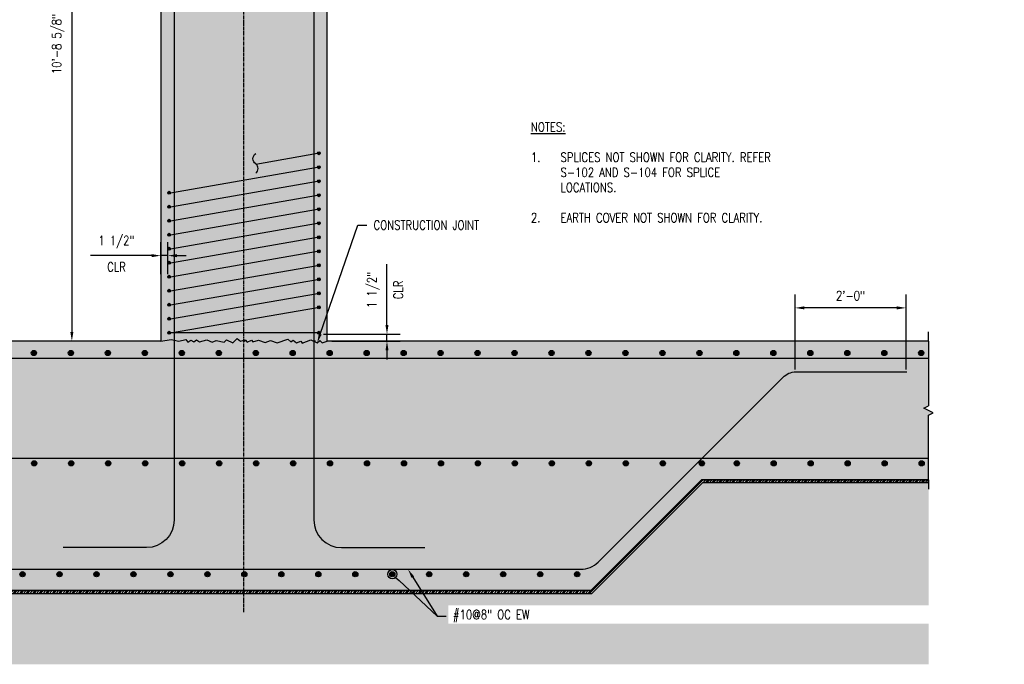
# Model space of a CAD drawing. Header units: inches. Extents: x 588 to 1996, y -67 to 451.
# Tile 2 of 19: x 954 to 1167, y -67 to 72. Entities that reach past the tile are written whole.
import ezdxf
from ezdxf import colors
from ezdxf.entities.mleader import LeaderData, LeaderLine
from ezdxf.math import Vec2, Vec3

# ---------------------------------------------------------------- set-up
doc = ezdxf.new("R2010")
doc.units = ezdxf.units.IN
doc.header["$MEASUREMENT"] = 0
doc.linetypes.add('CENTER2', pattern=[1.125, 0.75, -0.125, 0.125, -0.125])
for name, color, linetype in [('A-DETL', 3, 'Continuous'), ('A-DETL-THIN', 1, 'Continuous'), ('A-DETL-WIDE', 5, 'Continuous'), ('A-FLOR', 5, 'Continuous'), ('G-ANNO-TEXT', 2, 'Continuous'), ('S-ANNO-DIMS', 1, 'Continuous'), ('S-ANNO-NOTE', 2, 'Continuous'), ('S-COLS', 2, 'Continuous'), ('S-GRID', 1, 'CENTER2')]:
    doc.layers.add(name, color=color, linetype=linetype)
doc.layers.add('A-WALL-PATT', color=9, linetype='Continuous', true_color=0x808080)
doc.styles.add('Annotative', font='romans.shx', dxfattribs={"width": 0.8, "height": 0.125})
doc.dimstyles.new('Annotative', dxfattribs={"dimscale": 0, "dimtxt": 0.125, "dimasz": 0.125, "dimexe": 0.18, "dimexo": 0.0625, "dimgap": 0.09, "dimtad": 1, "dimdec": 3, "dimzin": 3, "dimdsep": 46, "dimlunit": 4, "dimtxsty": 'Annotative', "dimcen": 0.09, "dimclrt": 2, "dimazin": 2, "dimtfac": 1, "dimtdec": 3, "dimtmove": 0, "dimatfit": 0, "dimfxl": 1, "dimtfill": 1, "dimfrac": 2, "dimtolj": 1, "dimtzin": 0, "dimarcsym": 0})
pattern_1 = [(50, (-1e-13, 1.25), (7.172602, -0.62752), [0.75, -8.25]), (355, (-1e-13, 1.25), (-1.387513, 7.52192), [0.6, -6.6]), (100.45144, (0.598, 1.198), (5.78509, 6.8944), [0.6374, -7.01142]), (46.1842, (-1e-13, 3.25), (10.67241, -1.65519), [1.125, -12.375]), (96.6356, (0.889, 3.112), (9.34662, 9.74119), [0.9561, -10.51714]), (351.1842, (-1e-13, 3.25), (9.34662, 9.74119), [0.9, -9.9]), (21, (1, 2.75), (5.96907, -4.02619), [0.75, -8.25]), (326, (1, 2.75), (2.433153, 7.2515), [0.6, -6.6]), (71.45144, (1.4974, 2.4145), (8.402224, 3.22531), [0.6374, -7.01142]), (37.5, (-1e-13, 1.25), (0.1215986, 3.3289385), [0, -6.52, 0, -6.7, 0, -6.625]), (7.5, (-1e-13, 1.25), (2.630695, 3.944117), [0, -3.82, 0, -6.37, 0, -2.525]), (327.5, (-2.23, 1.25), (5.3382244, -0.225549), [0, -2.5, 0, -7.8, 0, -10.35]), (317.5, (-3.23, 1.25), (5.831862, 1.00105), [0, -3.25, 0, -5.18, 0, -7.35])]

# ---------------------------------------------------------------- blocks, each defined once
blk = doc.blocks.new('*D55')
at = {"layer": 'Defpoints', "color": 0, "transparency": 16777216}
for p in [(984.08, 131.37), (964.83, 2.75), (984.08, 2.75)]:
    blk.add_point(p, dxfattribs=at)
at = {"layer": 'S-ANNO-DIMS', "color": 0, "lineweight": -2, "transparency": 16777216}
for p, q in [((983.08, 131.37), (961.95, 131.37)), ((964.83, 129.37), (964.83, 4.75))]:
    blk.add_line(p, q, dxfattribs=at)
at = {"layer": 'S-ANNO-DIMS', "color": 0, "transparency": 16777216}
for points in [[(964.5, 129.37), (965.17, 129.37), (964.83, 131.37)], [(964.5, 4.75), (965.17, 4.75), (964.83, 2.75)]]:
    blk.add_solid(points, dxfattribs=at)
at = {"layer": 'S-ANNO-DIMS', "color": 2, "lineweight": -3, "transparency": 16777216, "insert": (961.87, 67.06), "char_height": 2, "width": 23.6482, "attachment_point": 5, "rotation": 90, "style": 'Annotative'}
blk.add_mtext('\\A1;10\'-8 5/8"', dxfattribs=at)
blk = doc.blocks.new('*D60')
at = {"layer": 'Defpoints', "color": 0, "transparency": 16777216}
for p in [(1121.32, 9.95), (1121.32, -4.35), (1145.32, -4.35)]:
    blk.add_point(p, dxfattribs=at)
at = {"layer": 'S-ANNO-DIMS', "color": 0, "lineweight": -2, "transparency": 16777216}
for p, q in [((1121.32, -3.35), (1121.32, 12.83)), ((1145.32, -3.35), (1145.32, 12.83)), ((1143.32, 9.95), (1123.32, 9.95))]:
    blk.add_line(p, q, dxfattribs=at)
at = {"layer": 'S-ANNO-DIMS', "color": 0, "transparency": 16777216}
for points in [[(1123.32, 10.28), (1123.32, 9.62), (1121.32, 9.95)], [(1143.32, 10.28), (1143.32, 9.62), (1145.32, 9.95)]]:
    blk.add_solid(points, dxfattribs=at)
at = {"layer": 'S-ANNO-DIMS', "color": 2, "lineweight": -3, "transparency": 16777216, "insert": (1133.32, 12.58), "char_height": 2, "width": 15.1002, "attachment_point": 5, "style": 'Annotative'}
blk.add_mtext('\\A1;2\'-0"', dxfattribs=at)
blk = doc.blocks.new('Reinforcing Bar Section_USACE - __9-1453024-SECTION')
h = blk.add_hatch(color=256)
h.dxf.hatch_style = 1
h.paths.add_polyline_path([(-1525.53, -0.13, 1), (-1526.65, -0.13, 1)])
blk.add_circle((-1526.09, -0.13), 0.562)
blk = doc.blocks.new('Reinforcing Bar Section_USACE - __5-V7-INTERIOR COLUMN SECTION')
h = blk.add_hatch(color=256)
h.dxf.hatch_style = 1
h.paths.add_polyline_path([(-1177.2, 10.66, 1), (-1177.83, 10.66, 1)])
blk.add_circle((-1177.51, 10.66), 0.312)
blk = doc.blocks.new('_DotBlank')
at = {"color": 0, "linetype": 'ByBlock', "lineweight": -2}
blk.add_line((-0.5, 0), (-1, 0), dxfattribs=at)
blk.add_circle((0, 0), 0.5, dxfattribs=at)
blk = doc.blocks.new('*U24')
for p, q in [((0.5, 1), (-0.5, -1)), ((1, 0), (0.5, 1)), ((-15, 0), (-17, 0)), ((-15, 0), (-1, 0)), ((-0.5, -1), (-1, 0)), ((15, 0), (1, 0)), ((15, 0), (17, 0))]:
    blk.add_line(p, q)
blk = doc.blocks.new('*D77')
at = {"layer": 'Defpoints', "color": 0, "transparency": 16777216}
for p in [(984.08, 21.26), (984.08, 16.22), (985.58, 16.22)]:
    blk.add_point(p, dxfattribs=at)
at = {"layer": 'S-ANNO-DIMS', "color": 0, "lineweight": -2, "transparency": 16777216}
for p, q in [((984.08, 17.22), (984.08, 24.14)), ((985.58, 17.22), (985.58, 24.14)), ((982.08, 21.26), (968.89, 21.26)), ((985.58, 21.26), (984.08, 21.26)), ((987.58, 21.26), (989.58, 21.26))]:
    blk.add_line(p, q, dxfattribs=at)
at = {"layer": 'S-ANNO-DIMS', "color": 0, "transparency": 16777216}
for points in [[(982.08, 21.59), (982.08, 20.92), (984.08, 21.26)], [(987.58, 21.59), (987.58, 20.92), (985.58, 21.26)]]:
    blk.add_solid(points, dxfattribs=at)
at = {"layer": 'S-ANNO-DIMS', "color": 2, "transparency": 16777216, "insert": (974.49, 24.22), "char_height": 2, "attachment_point": 5, "style": 'Annotative', "bg_fill": 3, "box_fill_scale": 1.25, "bg_fill_color": 256, "bg_fill_true_color": 13158600, "bg_fill_transparency": 0}
blk.add_mtext('\\A1;1 1/2"', dxfattribs=at)
at = {"layer": 'S-ANNO-DIMS', "color": 2, "transparency": 16777216, "insert": (974.49, 18.82), "char_height": 2, "attachment_point": 5, "style": 'Annotative', "bg_fill": 3, "box_fill_scale": 1.25, "bg_fill_color": 256, "bg_fill_true_color": 13158600, "bg_fill_transparency": 0}
blk.add_mtext('\\A1;CLR', dxfattribs=at)
blk = doc.blocks.new('*D66')
at = {"layer": 'Defpoints', "color": 0, "transparency": 16777216}
for p in [(1018.26, 4.25), (1020.07, 2.75), (1033.02, 4.25)]:
    blk.add_point(p, dxfattribs=at)
at = {"layer": 'S-ANNO-DIMS', "color": 0, "lineweight": -2, "transparency": 16777216}
for p, q in [((1033.02, 6.25), (1033.02, 19.43)), ((1019.26, 4.25), (1035.9, 4.25)), ((1021.07, 2.75), (1035.9, 2.75)), ((1033.02, 2.75), (1033.02, 4.25)), ((1033.02, 0.75), (1033.02, -1.25))]:
    blk.add_line(p, q, dxfattribs=at)
at = {"layer": 'S-ANNO-DIMS', "color": 0, "transparency": 16777216}
for points in [[(1032.69, 6.25), (1033.35, 6.25), (1033.02, 4.25)], [(1032.69, 0.75), (1033.35, 0.75), (1033.02, 2.75)]]:
    blk.add_solid(points, dxfattribs=at)
at = {"layer": 'S-ANNO-DIMS', "color": 2, "transparency": 16777216, "insert": (1030.06, 13.84), "char_height": 2, "attachment_point": 5, "rotation": 90, "style": 'Annotative', "bg_fill": 3, "box_fill_scale": 1.25, "bg_fill_color": 256, "bg_fill_true_color": 13158600, "bg_fill_transparency": 0}
blk.add_mtext('\\A1;1 1/2"', dxfattribs=at)
at = {"layer": 'S-ANNO-DIMS', "color": 2, "transparency": 16777216, "insert": (1035.46, 13.84), "char_height": 2, "attachment_point": 5, "rotation": 90, "style": 'Annotative', "bg_fill": 3, "box_fill_scale": 1.25, "bg_fill_color": 256, "bg_fill_true_color": 13158600, "bg_fill_transparency": 0}
blk.add_mtext('\\A1;CLR', dxfattribs=at)

msp = doc.modelspace()

# ---------------------------------------------------------------- hatches: boundary and pattern name
at = {"layer": 'A-DETL-THIN'}
h = msp.add_hatch(dxfattribs=at)
h.set_pattern_fill('PLASTI', color=256, scale=4, angle=45)
h.set_pattern_definition([(45, (-1e-13, 1.25), (-0.7071068, 0.7071068), []), (45, (-0.0884, 1.3384), (-0.7071068, 0.7071068), []), (45, (-0.1768, 1.4268), (-0.7071068, 0.7071068), []), (45, (-0.4419, 1.6919), (-0.7071068, 0.7071068), [])])
h.paths.add_polyline_path([(902.815, -27.8409), (926.815, -51.8409), (1077.3398, -51.8409), (1101.3398, -27.8409), (1150.1995, -27.8409), (1150.1995, -27.2504), (1101.0951, -27.2504), (1077.0951, -51.2504), (927.0596, -51.2504), (903.0596, -27.2504), (898.9738, -27.2504), (898.9738, -27.8409)])
at = {"layer": 'A-WALL-PATT', "lineweight": -3}
h = msp.add_hatch(dxfattribs=at)
h.set_pattern_fill('AR-CONC', color=8, style=0)
h.set_pattern_definition(pattern_1)
h.paths.add_polyline_path([(1098.0774, 186.625), (1150.1995, 186.625), (1150.1995, 199.125), (1150.1995, 200.125), (1149.1995, 200.625), (1150.1995, 201.125), (1150.1995, 207.625), (898.267, 207.625), (898.267, 201.125), (897.267, 200.625), (899.267, 199.625), (898.267, 199.125), (898.267, 186.625), (906.0774, 186.625), (918.0774, 174.625), (942.0774, 174.625), (984.0774, 131.375), (984.0774, 2.75), (986.2932, 3.1407), (987.9718, 2.75), (989.5238, 3.137), (989.954, 2.5226), (990.5684, 2.9528), (991.2179, 2.5778), (991.8323, 3.008), (992.4818, 2.633), (994.0488, 3.0237), (995.1817, 2.4954), (996.088, 2.918), (997.7925, 2.5213), (998.3228, 3.0516), (999.6823, 2.4177), (1000.5661, 3.3016), (1001.3539, 2.75), (1002.3198, 3.0088), (1002.7637, 2.565), (1003.67, 2.9876), (1004.0235, 2.634), (1005.2309, 2.9576), (1006.6405, 2.4445), (1007.8151, 2.872), (1009.2246, 2.359), (1011.5739, 3.2141), (1012.2101, 2.5778), (1012.7384, 2.9478), (1013.4066, 2.3872), (1014.4035, 2.75), (1014.6903, 2.3404), (1016.5696, 3.0245), (1017.9291, 2.3905), (1018.4594, 2.9209), (1018.9898, 2.3905), (1020.0774, 2.75), (1020.0774, 131.375), (1062.0774, 174.625), (1086.0774, 174.625)])
h = msp.add_hatch(dxfattribs=at)
h.set_pattern_fill('AR-CONC', color=8, style=0)
h.set_pattern_definition(pattern_1)
h.paths.add_polyline_path([(1077.0951, -51.2504), (1101.0951, -27.2504), (1150.1995, -27.2504), (1150.1995, -13.2502), (1151.1995, -12.7502), (1149.1995, -11.7502), (1150.1995, -11.2502), (1150.1995, 2.75), (1020.0774, 2.75), (1018.9898, 2.3905), (1018.4594, 2.9209), (1017.9291, 2.3905), (1016.5696, 3.0245), (1014.6903, 2.3404), (1014.4035, 2.75), (1013.4066, 2.3872), (1012.7384, 2.9478), (1012.2101, 2.5778), (1011.5739, 3.2141), (1009.2246, 2.359), (1007.8151, 2.872), (1006.6405, 2.4445), (1005.2309, 2.9576), (1004.0235, 2.634), (1003.67, 2.9876), (1002.7637, 2.565), (1002.3198, 3.0088), (1001.3539, 2.75), (1000.5661, 3.3016), (999.6823, 2.4177), (998.3228, 3.0516), (997.7925, 2.5213), (996.088, 2.918), (995.1817, 2.4954), (994.0488, 3.0237), (992.4818, 2.633), (991.8323, 3.008), (991.2179, 2.5778), (990.5684, 2.9528), (989.954, 2.5226), (989.5238, 3.137), (987.9718, 2.75), (986.2932, 3.1407), (984.0774, 2.75), (898.9738, 2.75), (898.9738, -11.2502), (897.9738, -11.7502), (899.9738, -12.7502), (898.9738, -13.2502), (898.9738, -27.2504), (903.0596, -27.2504), (927.0774, -51.2504)])
h = msp.add_hatch(dxfattribs=at)
h.set_pattern_fill('AR-CONC', color=8, style=0)
h.set_pattern_definition([(50, (-1e-13, 1.25), (7.172602, -0.62752), [0.75, -8.25]), (355, (-1e-13, 1.25), (-1.387513, 7.52192), [0.6, -6.6]), (100.45144, (0.598, 1.198), (5.78509, 6.8944), [0.6374, -7.01142]), (46.1842, (-1e-13, 3.25), (10.67241, -1.65519), [1.125, -12.375]), (96.6356, (0.889, 3.112), (9.34662, 9.74119), [0.9561, -10.51714]), (351.1842, (-1e-13, 3.25), (9.34662, 9.74119), [0.9, -9.9]), (21, (1, 2.75), (5.96907, -4.02619), [0.75, -8.25]), (326, (1, 2.75), (2.433153, 7.2515), [0.6, -6.6]), (71.45144, (1.4974, 2.4145), (8.402224, 3.22531), [0.6374, -7.01142]), (37.5, (-1e-13, 1.25), (0.1215986, 3.3289385), [0, -6.52, 0, -6.7, 0, -6.625]), (7.5, (-1e-13, 1.25), (2.630695, 3.944117), [0, -3.82, 0, -6.37, 0, -2.525]), (327.5, (-2.23, 1.25), (5.3382244, -0.225549), [0, -2.5, 0, -7.8, 0, -10.35]), (317.5, (-3.23, 1.25), (5.831862, 1.00105), [0, -3.25, 0, -5.18, 0, -7.35])])
h.paths.add_polyline_path([(1020.068, 2.6959), (1020.068, 2.8724), (984.1218, 2.8724), (984.1218, 2.6959), (1008.3758, 2.6959)])
h = msp.add_hatch(dxfattribs=at)
h.set_pattern_fill('GRAVEL', color=8, scale=4, style=0)
h.set_pattern_definition([(228.012788, (2.88, 4), (-32, -36), [0.538144, -53.276352]), (184.96974, (2.52, 3.6), (48, 4), [0.923472, -91.423699]), (132.510447, (1.6, 3.52), (40, -44), [0.651152, -64.46413]), (267.273689, (0.04, 2.52), (4, 80), [0.840952, -83.254232]), (292.833654, (-1e-13, 1.68), (-20, 48), [0.82462, -81.637493]), (357.273689, (0.32, 0.92), (-80, 4), [0.840952, -83.254232]), (37.69424, (1.16, 0.88), (-52, -40), [1.112116, -110.099394]), (72.255328, (2.04, 1.56), (28, 88), [1.049952, -103.945286]), (121.429566, (2.36, 2.56), (-32, 52), [0.8438, -83.536292]), (175.236358, (1.92, 3.28), (44, -4), [0.963328, -47.20305]), (222.397438, (0.96, 3.36), (-48, -44), [1.245792, -123.3335]), (138.814075, (4, 2.48), (-28, 24), [0.425204, -42.095379]), (171.469234, (3.68, 2.76), (52, -8), [0.808948, -80.086046]), (225, (2.88, 2.88), (-4e-16, -4), [0.565684, -5.09117]), (203.19859, (2.6, 3.36), (20, 8), [0.304632, -30.15846]), (291.80141, (2.32, 3.24), (-4, 12), [0.430812, -21.109847]), (30.963757, (2.48, 2.84), (12, 8), [0.699716, -22.624092]), (161.56505, (3.08, 3.2), (8, -4), [0.505964, -12.143147]), (16.38954, (-1e-13, 3.24), (40, 12), [0.7088, -70.17138]), (70.346176, (0.68, 3.44), (-16, -44), [0.594644, -58.869631]), (293.19859, (3.08, 4), (-8, 20), [0.60926, -29.853832]), (343.61046, (3.32, 3.44), (-40, 12), [0.7088, -70.17138]), (339.443955, (-1e-13, 0.76), (-20, 8), [0.68352, -33.492495]), (294.77514, (0.64, 0.52), (-20, 44), [0.572712, -56.698572]), (66.80141, (3.12, 0), (8, 20), [0.60926, -29.853832]), (17.354025, (3.36, 0.56), (-52, -16), [0.670524, -66.381694]), (69.443955, (1.16, 0), (-8, -20), [0.34176, -33.834255]), (101.30993, (2.88, 0), (-4, 16), [0.20396, -20.192118]), (165.96376, (2.84, 0.2), (12, -4), [0.82462, -15.667803]), (186.009006, (2.04, 0.4), (40, 4), [0.7642, -75.655693]), (303.69007, (2.48, 2.48), (-4, 8), [0.576888, -13.845317]), (353.157227, (2.8, 2), (68, -8), [1.007176, -99.71025]), (60.945396, (3.8, 1.88), (-16, -28), [0.411824, -40.770697]), (90, (4, 2.24), (-4, 4), [0.24, -3.76]), (120.256437, (1.96, 0.52), (16, -28), [0.555696, -55.01408]), (48.012788, (1.68, 1), (32, 36), [1.076288, -52.738208]), (0, (2.4, 1.8), (4, 4), [1.04, -2.96]), (325.304846, (3.44, 1.8), (40, -28), [0.632456, -62.613097]), (254.054604, (3.96, 1.44), (-4, -16), [0.582408, -28.538032]), (207.645975, (3.8, 0.88), (-76, -40), [0.94826, -93.877897]), (175.426079, (2.96, 0.44), (-52, 4), [1.003196, -99.316294])])
h.paths.add_polyline_path([(1104.7979, -40.5004), (1150.1995, -40.5004), (1150.1995, -30.5004), (1150.1995, -27.8409), (1101.3398, -27.8409), (1077.3398, -51.8409), (926.815, -51.8409), (902.815, -27.8409), (898.9738, -27.8409), (898.9738, -30.5004), (898.9738, -40.5004), (899.3568, -40.5004), (922.1068, -63.2504), (1082.0479, -63.2504)])
h = msp.add_hatch(dxfattribs=at)
h.set_pattern_fill('EARTH', color=8, scale=16, style=0)
h.paths.add_polyline_path([(1150.1995, -67.1894), (1150.1995, -40.5004), (1104.7979, -40.5004), (1082.0479, -63.2504), (922.1068, -63.2504), (899.3568, -40.5004), (898.9738, -40.5004), (898.9738, -67.1894)])

# ---------------------------------------------------------------- linework, layer by layer
at = {"layer": 'A-DETL', "lineweight": -3}
for p, q in [((1004.6687, 41.0753), (1017.9524, 43.4083)), ((986.2024, 34.875), (1017.9524, 40.3771)), ((986.2024, 31.8437), (1017.9524, 37.3458)), ((986.2024, 28.8125), (1017.9524, 34.3146)), ((986.2024, 25.7812), (1017.9524, 31.2833)), ((986.2024, 22.75), (1017.9524, 28.2521)), ((986.2024, 19.7187), (1017.9524, 25.2208)), ((986.2024, 16.6875), (1017.9524, 22.1896)), ((986.2024, 13.6562), (1017.9524, 19.1583)), ((986.2024, 10.625), (1017.9524, 16.1271)), ((986.2024, 7.5937), (1017.9524, 13.0958)), ((986.2024, 4.5625), (1017.9524, 10.0646)), ((1018.2649, 4.5625), (985.8899, 4.5625))]:
    msp.add_line(p, q, dxfattribs=at)
msp.add_lwpolyline([(1004.6687, 39.1066, 0.44469329), (1004.6687, 41.1066, -0.60352966), (1004.6687, 43.3566)], format="xyb", dxfattribs=at)
msp.add_lwpolyline([(984.0774, 2.75), (986.2932, 3.1407), (987.9718, 2.75), (989.5238, 3.137), (989.954, 2.5226), (990.5684, 2.9528), (991.2179, 2.5778), (991.8323, 3.008), (992.4818, 2.633), (994.0488, 3.0237), (995.1817, 2.4954), (996.088, 2.918), (997.7925, 2.5213), (998.3228, 3.0516), (999.6823, 2.4177), (1000.5661, 3.3016), (1001.3539, 2.75), (1002.3198, 3.0088), (1002.7637, 2.565), (1003.67, 2.9876), (1004.0235, 2.634), (1005.2309, 2.9576), (1006.6405, 2.4445), (1007.8151, 2.872), (1009.2246, 2.359), (1011.5739, 3.2141), (1012.2101, 2.5778), (1012.7384, 2.9478), (1013.4066, 2.3872), (1014.4035, 2.75), (1014.6903, 2.3404), (1016.5696, 3.0245), (1017.9291, 2.3905), (1018.4594, 2.9209), (1018.9898, 2.3905), (1020.0774, 2.75)], dxfattribs=at)
at = {"layer": 'A-DETL-WIDE', "lineweight": -3}
for p, q in [((898.9738, -0.9265), (1150.1995, -0.9265)), ((898.9738, -22.5659), (1150.1995, -22.5659))]:
    msp.add_line(p, q, dxfattribs=at)
for points in [[(963.0217, 203.4387), (981.0217, 203.4387, -0.37765426), (986.9738, 198.1951), (986.9738, -35.9275, -0.41421356), (980.9738, -41.9275), (962.9738, -41.9275)], [(1041.1331, 203.4387), (1023.1331, 203.4387, 0.37765426), (1017.181, 198.1951), (1017.181, -35.9275, 0.41421356), (1023.181, -41.9275), (1041.181, -41.9275)], [(898.9738, -17.6541), (926.4144, -45.0948, 0.19891237), (930.1267, -46.6325), (1074.9774, -46.6325, 0.19891237), (1078.6897, -45.0948), (1118.6894, -5.095, -0.18697538), (1121.4991, -3.8547), (1145.4991, -3.8547)]]:
    msp.add_lwpolyline(points, format="xyb", dxfattribs=at)
at = {"layer": 'A-FLOR'}
for p, q in [((984.0774, 2.75), (898.9738, 2.75)), ((1150.1995, 2.75), (1020.0774, 2.75)), ((1077.0951, -51.2504), (1101.0951, -27.2504)), ((1101.0951, -27.2504), (1150.1995, -27.2504)), ((927.0596, -51.2504), (1077.0951, -51.2504))]:
    msp.add_line(p, q, dxfattribs=at)
at = {"layer": 'A-FLOR', "lineweight": -3}
msp.add_line((1150.1995, 2.75), (1020.068, 2.75), dxfattribs=at)
at = {"layer": 'S-COLS', "lineweight": -3}
for p, q in [((984.0774, 131.375), (984.0774, 2.75)), ((1020.0774, 2.75), (1020.0774, 131.375))]:
    msp.add_line(p, q, dxfattribs=at)
at = {"layer": 'S-GRID', "lineweight": -3}
msp.add_line((1002.0774, -55.89), (1002.0774, 230.2267), dxfattribs=at)

# ---------------------------------------------------------------- block references
at = {"layer": 'A-DETL', "lineweight": -3}
for name, p in [('Reinforcing Bar Section_USACE - __5-V7-INTERIOR COLUMN SECTION', (2195.7777, 32.7503)), ('Reinforcing Bar Section_USACE - __5-V7-INTERIOR COLUMN SECTION', (2195.7777, 29.7191)), ('Reinforcing Bar Section_USACE - __5-V7-INTERIOR COLUMN SECTION', (2195.7777, 26.6878)), ('Reinforcing Bar Section_USACE - __5-V7-INTERIOR COLUMN SECTION', (2163.4027, 24.217)), ('Reinforcing Bar Section_USACE - __5-V7-INTERIOR COLUMN SECTION', (2195.7777, 23.6566)), ('Reinforcing Bar Section_USACE - __5-V7-INTERIOR COLUMN SECTION', (2163.4027, 21.1857)), ('Reinforcing Bar Section_USACE - __5-V7-INTERIOR COLUMN SECTION', (2195.7777, 20.6253)), ('Reinforcing Bar Section_USACE - __5-V7-INTERIOR COLUMN SECTION', (2163.4027, 18.1545)), ('Reinforcing Bar Section_USACE - __5-V7-INTERIOR COLUMN SECTION', (2195.7777, 17.5941)), ('Reinforcing Bar Section_USACE - __5-V7-INTERIOR COLUMN SECTION', (2163.4027, 15.1232)), ('Reinforcing Bar Section_USACE - __5-V7-INTERIOR COLUMN SECTION', (2195.7777, 14.5628)), ('Reinforcing Bar Section_USACE - __5-V7-INTERIOR COLUMN SECTION', (2163.4027, 12.092)), ('Reinforcing Bar Section_USACE - __5-V7-INTERIOR COLUMN SECTION', (2195.7777, 11.5316)), ('Reinforcing Bar Section_USACE - __5-V7-INTERIOR COLUMN SECTION', (2163.4027, 9.0607)), ('Reinforcing Bar Section_USACE - __5-V7-INTERIOR COLUMN SECTION', (2195.7777, 8.5003)), ('Reinforcing Bar Section_USACE - __5-V7-INTERIOR COLUMN SECTION', (2163.4027, 6.0295)), ('Reinforcing Bar Section_USACE - __5-V7-INTERIOR COLUMN SECTION', (2195.7777, 5.4691)), ('Reinforcing Bar Section_USACE - __5-V7-INTERIOR COLUMN SECTION', (2163.4027, 2.9982)), ('Reinforcing Bar Section_USACE - __5-V7-INTERIOR COLUMN SECTION', (2195.7777, 2.4378)), ('Reinforcing Bar Section_USACE - __5-V7-INTERIOR COLUMN SECTION', (2163.4027, -0.033)), ('Reinforcing Bar Section_USACE - __5-V7-INTERIOR COLUMN SECTION', (2195.7777, -0.5934)), ('Reinforcing Bar Section_USACE - __5-V7-INTERIOR COLUMN SECTION', (2163.4027, -3.0643)), ('Reinforcing Bar Section_USACE - __5-V7-INTERIOR COLUMN SECTION', (2163.4027, -6.0955)), ('Reinforcing Bar Section_USACE - __5-V7-INTERIOR COLUMN SECTION', (2195.7777, -6.0955)), ('Reinforcing Bar Section_USACE - __9-1453024-SECTION', (2482.7096, 0.3255)), ('Reinforcing Bar Section_USACE - __9-1453024-SECTION', (2490.7096, 0.3255)), ('Reinforcing Bar Section_USACE - __9-1453024-SECTION', (2498.7096, 0.3255)), ('Reinforcing Bar Section_USACE - __9-1453024-SECTION', (2506.7096, 0.3255)), ('Reinforcing Bar Section_USACE - __9-1453024-SECTION', (2514.7096, 0.3255)), ('Reinforcing Bar Section_USACE - __9-1453024-SECTION', (2522.7096, 0.3255)), ('Reinforcing Bar Section_USACE - __9-1453024-SECTION', (2530.7096, 0.3255)), ('Reinforcing Bar Section_USACE - __9-1453024-SECTION', (2538.7096, 0.3255)), ('Reinforcing Bar Section_USACE - __9-1453024-SECTION', (2546.7096, 0.3255)), ('Reinforcing Bar Section_USACE - __9-1453024-SECTION', (2554.7096, 0.3255)), ('Reinforcing Bar Section_USACE - __9-1453024-SECTION', (2562.7096, 0.3255)), ('Reinforcing Bar Section_USACE - __9-1453024-SECTION', (2570.7096, 0.3255)), ('Reinforcing Bar Section_USACE - __9-1453024-SECTION', (2578.7096, 0.3255)), ('Reinforcing Bar Section_USACE - __9-1453024-SECTION', (2586.7096, 0.3255)), ('Reinforcing Bar Section_USACE - __9-1453024-SECTION', (2594.7096, 0.3255)), ('Reinforcing Bar Section_USACE - __9-1453024-SECTION', (2602.7096, 0.3255)), ('Reinforcing Bar Section_USACE - __9-1453024-SECTION', (2610.7096, 0.3255)), ('Reinforcing Bar Section_USACE - __9-1453024-SECTION', (2618.7096, 0.3255)), ('Reinforcing Bar Section_USACE - __9-1453024-SECTION', (2626.7096, 0.3255)), ('Reinforcing Bar Section_USACE - __9-1453024-SECTION', (2634.7096, 0.3255)), ('Reinforcing Bar Section_USACE - __9-1453024-SECTION', (2642.7096, 0.3255)), ('Reinforcing Bar Section_USACE - __9-1453024-SECTION', (2650.7096, 0.3255)), ('Reinforcing Bar Section_USACE - __9-1453024-SECTION', (2658.7096, 0.3255)), ('Reinforcing Bar Section_USACE - __9-1453024-SECTION', (2666.7096, 0.3255)), ('Reinforcing Bar Section_USACE - __9-1453024-SECTION', (2674.7096, 0.3255)), ('Reinforcing Bar Section_USACE - __9-1453024-SECTION', (2482.7876, -23.5581)), ('Reinforcing Bar Section_USACE - __9-1453024-SECTION', (2490.7876, -23.5581)), ('Reinforcing Bar Section_USACE - __9-1453024-SECTION', (2498.7876, -23.5581)), ('Reinforcing Bar Section_USACE - __9-1453024-SECTION', (2506.7876, -23.5581)), ('Reinforcing Bar Section_USACE - __9-1453024-SECTION', (2514.7876, -23.5581)), ('Reinforcing Bar Section_USACE - __9-1453024-SECTION', (2522.7876, -23.5581)), ('Reinforcing Bar Section_USACE - __9-1453024-SECTION', (2530.7876, -23.5581)), ('Reinforcing Bar Section_USACE - __9-1453024-SECTION', (2538.7876, -23.5581)), ('Reinforcing Bar Section_USACE - __9-1453024-SECTION', (2546.7876, -23.5581)), ('Reinforcing Bar Section_USACE - __9-1453024-SECTION', (2554.7876, -23.5581)), ('Reinforcing Bar Section_USACE - __9-1453024-SECTION', (2562.7876, -23.5581)), ('Reinforcing Bar Section_USACE - __9-1453024-SECTION', (2570.7876, -23.5581)), ('Reinforcing Bar Section_USACE - __9-1453024-SECTION', (2578.7876, -23.5581)), ('Reinforcing Bar Section_USACE - __9-1453024-SECTION', (2586.7876, -23.5581)), ('Reinforcing Bar Section_USACE - __9-1453024-SECTION', (2594.7876, -23.5581)), ('Reinforcing Bar Section_USACE - __9-1453024-SECTION', (2602.7876, -23.5581)), ('Reinforcing Bar Section_USACE - __9-1453024-SECTION', (2610.7876, -23.5581)), ('Reinforcing Bar Section_USACE - __9-1453024-SECTION', (2618.7876, -23.5581)), ('Reinforcing Bar Section_USACE - __9-1453024-SECTION', (2627.2185, -23.5581)), ('Reinforcing Bar Section_USACE - __9-1453024-SECTION', (2634.7876, -23.5581)), ('Reinforcing Bar Section_USACE - __9-1453024-SECTION', (2642.7876, -23.5581)), ('Reinforcing Bar Section_USACE - __9-1453024-SECTION', (2650.7876, -23.5581)), ('Reinforcing Bar Section_USACE - __9-1453024-SECTION', (2658.7876, -23.5581)), ('Reinforcing Bar Section_USACE - __9-1453024-SECTION', (2666.7876, -23.5581)), ('Reinforcing Bar Section_USACE - __9-1453024-SECTION', (2674.7876, -23.5581)), ('Reinforcing Bar Section_USACE - __9-1453024-SECTION', (2480.2545, -47.5588)), ('Reinforcing Bar Section_USACE - __9-1453024-SECTION', (2488.2545, -47.5588)), ('Reinforcing Bar Section_USACE - __9-1453024-SECTION', (2496.2545, -47.5588)), ('Reinforcing Bar Section_USACE - __9-1453024-SECTION', (2504.2545, -47.5588)), ('Reinforcing Bar Section_USACE - __9-1453024-SECTION', (2512.2545, -47.5588)), ('Reinforcing Bar Section_USACE - __9-1453024-SECTION', (2520.2545, -47.5588)), ('Reinforcing Bar Section_USACE - __9-1453024-SECTION', (2528.2545, -47.5588)), ('Reinforcing Bar Section_USACE - __9-1453024-SECTION', (2536.2545, -47.5588)), ('Reinforcing Bar Section_USACE - __9-1453024-SECTION', (2544.2545, -47.5588)), ('Reinforcing Bar Section_USACE - __9-1453024-SECTION', (2552.2545, -47.5588)), ('Reinforcing Bar Section_USACE - __9-1453024-SECTION', (2560.2545, -47.5588)), ('Reinforcing Bar Section_USACE - __9-1453024-SECTION', (2568.2545, -47.5588)), ('Reinforcing Bar Section_USACE - __9-1453024-SECTION', (2576.2545, -47.5588)), ('Reinforcing Bar Section_USACE - __9-1453024-SECTION', (2584.2545, -47.5588)), ('Reinforcing Bar Section_USACE - __9-1453024-SECTION', (2592.2545, -47.5588)), ('Reinforcing Bar Section_USACE - __9-1453024-SECTION', (2600.2545, -47.5588))]:
    msp.add_blockref(name, p, dxfattribs=at)
at = {"layer": 'A-DETL-THIN', "rotation": 270}
msp.add_blockref('*U24', (1150.1995, -12.2502), dxfattribs=at)

# ---------------------------------------------------------------- dimensions: what is measured, and where the dimension line sits
at = {"layer": 'S-ANNO-DIMS', "lineweight": -3}
dim = msp.add_linear_dim(base=(964.8321, 2.75), p1=(984.0774, 131.375), p2=(984.0774, 2.75), angle=90, dimstyle='Annotative', override={"dimpost": '\\X', "dimse2": 1, "dimtfill": 0}, dxfattribs=at)
dim.commit()
dim.dimension.update_dxf_attribs({"geometry": '*D55', "text_midpoint": (961.8682, 67.0625)})
dim = msp.add_linear_dim(base=(1121.3204, 9.9489), p1=(1145.3204, -4.3522), p2=(1121.3204, -4.3522), dimstyle='Annotative', override={"dimpost": '\\X', "dimtfill": 0}, dxfattribs=at)
dim.commit()
dim.dimension.update_dxf_attribs({"geometry": '*D60', "text_midpoint": (1133.3204, 12.5793)})

# ---------------------------------------------------------------- leaders
at = {"layer": 'S-ANNO-NOTE'}
ml = msp.add_multileader_mtext('Standard', dxfattribs=at)
ml.set_content('', color=256, style='Annotative')
ml.set_leader_properties(color=1, linetype='ByLayer', lineweight=-1)
ml.set_arrow_properties(name='DOTBLANK')
ml.build(insert=Vec2(0, 0))
ml.multileader.update_dxf_attribs({"has_dogleg": 0, "text_right_attachment_type": 3, "dogleg_length": 0.125, "arrow_head_size": 2, "scale": 16})
ctx = ml.context
ctx.base_point, ctx.scale, ctx.char_height, ctx.arrow_head_size, ctx.landing_gap_size, ctx.plane_origin = Vec3(1043.8411, -56.7574), 16, 2, 2, 1.44, Vec3(1029.1562, -82.6726)
ctx.right_attachment = 3
notes = []
notes.append((ctx, [(0, (1, 1, 0), (1041.8411, -56.7574), (1, 0), 2, [(0, [(1034.1664, -47.6879)], 0, [])])]))
ctx.mtext.insert, ctx.mtext.flow_direction = Vec3(1045.2811, -55.7574), 5
for ctx, leaders in notes:
    for number, flags, end, landing, length, lines in leaders:
        leader = LeaderData()
        leader.index, (leader.has_last_leader_line, leader.has_dogleg_vector, leader.attachment_direction) = number, flags
        leader.last_leader_point, leader.dogleg_vector, leader.dogleg_length = Vec3(end), Vec3(landing), length
        for number, points, colour, breaks in lines:
            line = LeaderLine()
            line.index, line.vertices, line.color, line.breaks = number, Vec3.list(points), colors.encode_raw_color(colour), breaks
            leader.lines.append(line)
        ctx.leaders.append(leader)

# ---------------------------------------------------------------- next in the draw order: texts
at = {"layer": 'G-ANNO-TEXT', "lineweight": -3, "insert": (1064.1613, 50.1), "char_height": 2, "width": 56.674746, "attachment_point": 1, "line_spacing_factor": 0.981704, "style": 'Annotative', "bg_fill": 2}
msp.add_mtext('\\pxt3.2,6.4,9.6,12.8,16,19.2,22.4,25.6,28.8,32,35.2,38.4,41.6,44.8,48,51.2,54.4,57.6,60.8,64,67.2,70.4,73.6,76.8,80,83.2,86.4,89.6,92.8,96,99.2,102.4;{\\LNOTES:}\\P\\P\\pi-3.2,l3.2;1.^ISPLICES NOT SHOWN FOR CLARITY. REFER S-102 AND S-104 FOR SPLICE LOCATIONS.\\P\\pi0,l0;\\P\\pi-3.2,l3.2;2.^IEARTH COVER NOT SHOWN FOR CLARITY.', dxfattribs=at)

# ---------------------------------------------------------------- next in the draw order: leaders
at = {"layer": 'S-ANNO-NOTE', "lineweight": -3}
ml = msp.add_multileader_mtext('Standard', dxfattribs=at)
ml.set_content('\\pxt3.2,6.4,9.6,12.8,16,19.2,22.4,25.6,28.8,32,35.2,38.4,41.6,44.8,48,51.2,54.4,57.6,60.8,64,67.2,70.4,73.6,76.8,80,83.2,86.4,89.6,92.8,96,99.2,102.4;#10@8" OC EW', color=256, style='Annotative')
ml.set_leader_properties(color=1, linetype='ByLayer', lineweight=-1)
ml.build(insert=Vec2(0, 0))
ml.multileader.update_dxf_attribs({"text_right_attachment_type": 3, "dogleg_length": 0.125, "arrow_head_size": 2, "scale": 16})
ctx = ml.context
ctx.base_point, ctx.scale, ctx.char_height, ctx.arrow_head_size, ctx.landing_gap_size, ctx.plane_origin = Vec3(1045.8411, -56.7574), 16, 2, 2, 1.44, Vec3(1026.4923, -79.97)
ctx.right_attachment = 3
notes = []
notes.append((ctx, [(0, (1, 1, 0), (1043.8411, -56.7574), (1, 0), 2, [(0, [(1037.5657, -46.6325)], 0, [])])]))
ctx.mtext.insert, ctx.mtext.width, ctx.mtext.defined_height, ctx.mtext.flow_direction = Vec3(1047.2811, -55.4241), 27.559222, 4.6939, 5
ctx.mtext.has_bg_fill, ctx.mtext.bg_color, ctx.mtext.bg_scale_factor, ctx.mtext.bg_transparency, ctx.mtext.use_window_bg_color = 1, -1027028792, 1.5, 0, 1
for ctx, leaders in notes:
    for number, flags, end, landing, length, lines in leaders:
        leader = LeaderData()
        leader.index, (leader.has_last_leader_line, leader.has_dogleg_vector, leader.attachment_direction) = number, flags
        leader.last_leader_point, leader.dogleg_vector, leader.dogleg_length = Vec3(end), Vec3(landing), length
        for number, points, colour, breaks in lines:
            line = LeaderLine()
            line.index, line.vertices, line.color, line.breaks = number, Vec3.list(points), colors.encode_raw_color(colour), breaks
            leader.lines.append(line)
        ctx.leaders.append(leader)

# ---------------------------------------------------------------- next in the draw order: linework, layer by layer
at = {"layer": 'A-DETL-THIN'}
msp.add_lwpolyline([(902.815, -27.8409), (926.815, -51.8409), (1077.3398, -51.8409), (1101.3398, -27.8409), (1150.1995, -27.8409), (1150.1995, -27.2504), (1101.0951, -27.2504), (1077.0951, -51.2504), (927.0596, -51.2504), (903.0596, -27.2504), (898.9738, -27.2504), (898.9738, -27.8409)], close=True, dxfattribs=at)

# ---------------------------------------------------------------- next in the draw order: leaders
at = {"layer": 'S-ANNO-NOTE', "lineweight": -3}
ml = msp.add_multileader_mtext('Standard', dxfattribs=at)
ml.set_content('6"X6" CHAMFER AT WALL TO SLAB JOINT, (TYP)', color=256, style='Annotative')
ml.set_leader_properties(color=1, linetype='ByLayer', lineweight=-1)
ml.build(insert=Vec2(0, 0))
ml.multileader.update_dxf_attribs({"text_right_attachment_type": 3, "dogleg_length": 0.125, "arrow_head_size": 2, "scale": 16})
ctx = ml.context
ctx.base_point, ctx.scale, ctx.char_height, ctx.arrow_head_size, ctx.landing_gap_size, ctx.plane_origin = Vec3(1257.0861, 67.0843), 16, 2, 2, 1.44, Vec3(1333.1314, -10.1367)
ctx.right_attachment, ctx.text_align_type = 3, 2
notes = []
notes.append((ctx, [(1, (1, 1, 0), (1292.3661, 62.9891), (-1, 0), 2, [(1, [(1311.9887, 5.7509)], 0, [])])]))
ctx.mtext.insert, ctx.mtext.width, ctx.mtext.alignment, ctx.mtext.flow_direction = Vec3(1288.9261, 68.4177), 32.438569, 3, 5
ml = msp.add_multileader_mtext('Standard', dxfattribs=at)
ml.set_content('6" %%C PERFORATED DRAIN PIPE, (PERFORATION DOWN)', color=256, style='Annotative')
ml.set_leader_properties(color=1, linetype='ByLayer', lineweight=-1)
ml.build(insert=Vec2(0, 0))
ml.multileader.update_dxf_attribs({"text_right_attachment_type": 3, "dogleg_length": 0.125, "arrow_head_size": 2, "scale": 16})
ctx = ml.context
ctx.base_point, ctx.scale, ctx.char_height, ctx.arrow_head_size, ctx.landing_gap_size, ctx.plane_origin = Vec3(1259.0629, 53.1157), 16, 2, 2, 1.44, Vec3(1189.5287, 50.1537)
ctx.right_attachment, ctx.text_align_type = 3, 2
notes.append((ctx, [(1, (1, 1, 0), (1289.6952, 45.6872), (-1, 0), 2, [(0, [(1299.9377, 18.6895)], 0, [])])]))
ctx.mtext.insert, ctx.mtext.width, ctx.mtext.defined_height, ctx.mtext.alignment, ctx.mtext.flow_direction = Vec3(1286.2552, 54.4491), 27.781766, 6.5449, 3, 5
ml = msp.add_multileader_mtext('Standard', dxfattribs=at)
ml.set_content('\\pxt3.2,6.4,9.6,12.8,16,19.2,22.4,25.6,28.8,32,35.2,38.4,41.6,44.8,48,51.2,54.4,57.6,60.8,64,67.2,70.4,73.6,76.8,80,83.2,86.4,89.6,92.8,96,99.2,102.4;{\\C256;CONSTRUCTION JOINT}', color=256, style='Annotative')
ml.set_leader_properties(color=1, linetype='ByLayer', lineweight=-1)
ml.build(insert=Vec2(0, 0))
ml.multileader.update_dxf_attribs({"text_right_attachment_type": 3, "dogleg_length": 0.125, "arrow_head_size": 2, "scale": 16})
ctx = ml.context
ctx.base_point, ctx.scale, ctx.char_height, ctx.arrow_head_size, ctx.landing_gap_size, ctx.plane_origin = Vec3(1028.6758, 27.8595), 16, 2, 2, 1.44, Vec3(1026.4923, 1.5558)
ctx.right_attachment = 3
notes.append((ctx, [(0, (1, 1, 0), (1026.6758, 27.8595), (1, 0), 2, [(0, [(1017.9291, 2.3905)], 0, [])])]))
ctx.mtext.insert, ctx.mtext.width, ctx.mtext.defined_height, ctx.mtext.flow_direction = Vec3(1030.1158, 28.8595), 34.61305, 4.6939, 5
for ctx, leaders in notes:
    for number, flags, end, landing, length, lines in leaders:
        leader = LeaderData()
        leader.index, (leader.has_last_leader_line, leader.has_dogleg_vector, leader.attachment_direction) = number, flags
        leader.last_leader_point, leader.dogleg_vector, leader.dogleg_length = Vec3(end), Vec3(landing), length
        for number, points, colour, breaks in lines:
            line = LeaderLine()
            line.index, line.vertices, line.color, line.breaks = number, Vec3.list(points), colors.encode_raw_color(colour), breaks
            leader.lines.append(line)
        ctx.leaders.append(leader)

# ---------------------------------------------------------------- next in the draw order: dimensions: what is measured, and where the dimension line sits
at = {"layer": 'S-ANNO-DIMS'}
dim = msp.add_linear_dim(base=(984.0774, 21.2566), p1=(985.5774, 16.2174), p2=(984.0774, 16.2174), text='<>\\XCLR', dimstyle='Annotative', override={"dimpost": '\\X'}, dxfattribs=at)
dim.commit()
dim.dimension.update_dxf_attribs({"geometry": '*D77', "text_midpoint": (974.485, 21.2566)})
dim = msp.add_linear_dim(base=(1033.0192, 4.25), p1=(1020.068, 2.75), p2=(1018.2649, 4.25), angle=90, text='<>\\XCLR', dimstyle='Annotative', override={"dimpost": '\\X'}, dxfattribs=at)
dim.commit()
dim.dimension.update_dxf_attribs({"geometry": '*D66', "text_midpoint": (1033.0192, 13.8424)})

# ---------------------------------------------------------------- next in the draw order: leaders
at = {"layer": 'S-ANNO-NOTE', "lineweight": -3}
ml = msp.add_multileader_mtext('Standard', dxfattribs=at)
ml.set_content('GRAVEL MATERIAL WRAPPED IN FILTER FABRIC', color=256, style='Annotative')
ml.set_leader_properties(color=1, linetype='ByLayer', lineweight=-1)
ml.build(insert=Vec2(0, 0))
ml.multileader.update_dxf_attribs({"text_right_attachment_type": 3, "dogleg_length": 0.125, "arrow_head_size": 2, "scale": 16})
ctx = ml.context
ctx.base_point, ctx.scale, ctx.char_height, ctx.arrow_head_size, ctx.landing_gap_size, ctx.plane_origin = Vec3(1260.9719, 39.509), 16, 2, 2, 1.44, Vec3(1285.2146, 1.5925)
ctx.right_attachment, ctx.text_align_type = 3, 2
notes = []
notes.append((ctx, [(0, (1, 1, 0), (1286.5757, 32.8423), (-1, 0), 2, [(0, [(1288.7483, -0.2628)], 0, [])])]))
ctx.mtext.insert, ctx.mtext.width, ctx.mtext.alignment, ctx.mtext.flow_direction = Vec3(1283.1357, 40.509), 22.046888, 3, 5
for ctx, leaders in notes:
    for number, flags, end, landing, length, lines in leaders:
        leader = LeaderData()
        leader.index, (leader.has_last_leader_line, leader.has_dogleg_vector, leader.attachment_direction) = number, flags
        leader.last_leader_point, leader.dogleg_vector, leader.dogleg_length = Vec3(end), Vec3(landing), length
        for number, points, colour, breaks in lines:
            line = LeaderLine()
            line.index, line.vertices, line.color, line.breaks = number, Vec3.list(points), colors.encode_raw_color(colour), breaks
            leader.lines.append(line)
        ctx.leaders.append(leader)

doc.saveas('drawing.dxf')
